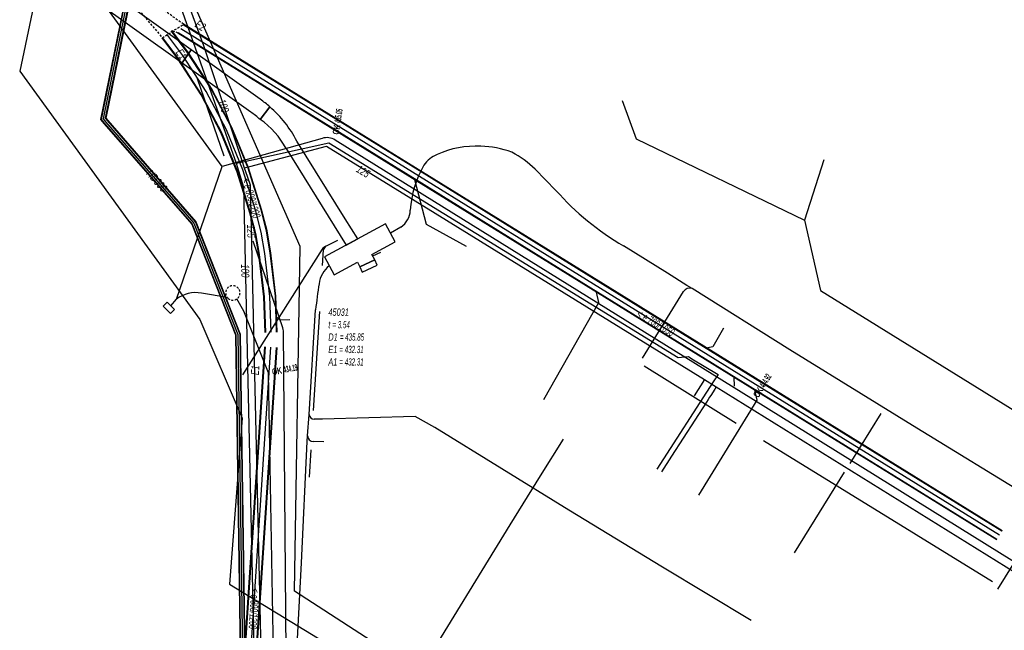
# Model space of a CAD drawing. Header units: metres. Extents: x 2695563 to 2696938, y 1260544 to 1262032.
# Tile 174 of 256: x 2696151 to 2696219, y 1261750 to 1261793. Entities that reach past the tile are written whole.
import ezdxf

# ---------------------------------------------------------------- set-up
doc = ezdxf.new("R2010")
doc.units = ezdxf.units.M
doc.linetypes.add('AUSGEZOGEN', pattern=[0])
doc.linetypes.add('STRICHLINIE2_S3', pattern=[0.25, 0.15, -0.1])
for name, color, linetype in [('AW_LK_ Haltung Text', 7, 'AUSGEZOGEN'), ('AW_LK_Ein-Auslauftext', 24, 'AUSGEZOGEN'), ('AW_LK_Haltung', 24, 'AUSGEZOGEN'), ('AW_LK_Normschacht Text', 24, 'AUSGEZOGEN'), ('AW_LK_Schacht Detaillinie', 24, 'AUSGEZOGEN'), ('AW_LK_Schacht Detailpolygon', 24, 'AUSGEZOGEN'), ('EW_Hoehenpunkt_Text', 7, 'AUSGEZOGEN'), ('EW_LK_Bauwerk_FL_Linie_Punkt', 1, 'AUSGEZOGEN'), ('EW_LK_Trasseabs', 1, 'AUSGEZOGEN'), ('EW_LK_Trasserand', 1, 'AUSGEZOGEN'), ('FM_LK_SW_TRASSEKANTE', 94, 'AUSGEZOGEN'), ('GA_LK_Leitung', 32, 'AUSGEZOGEN'), ('GA_LK_Leitung_Text', 32, 'AUSGEZOGEN'), ('TV_LK_LEITUNG', 92, 'AUSGEZOGEN'), ('WA_LK_Leitung', 171, 'AUSGEZOGEN'), ('WA_LK_Leitung_Text', 171, 'AUSGEZOGEN')]:
    doc.layers.add(name, color=color, linetype=linetype)
doc.styles.add('ARIAL', font='arial.ttf')
doc.styles.add('ARIALNARROW', font='ARIALN.TTF')
pattern_1 = [(0, (2699905, 1265050), (2025, 2025), [2025, -2025]), (90, (2699905, 1265050), (-2025, 2025), [2025, -2025])]
pattern_2 = [(0, (2708005, 1273150), (6075, 6075), [6075, -6075]), (90, (2708005, 1273150), (-6075, 6075), [6075, -6075])]

# ---------------------------------------------------------------- blocks, each defined once
blk = doc.blocks.new('COMPLEXOBJECT_1593')
at = {"layer": 'EW_LK_Bauwerk_FL_Linie_Punkt', "color": 1, "linetype": 'STRICHLINIE2_S3', "transparency": 33554687}
blk.add_line((6163.979, 11773.595), (6164.02, 11773.553), dxfattribs=at)
blk.add_arc((6164.356, 11773.922), 0.5, 227.6764, 220.94305, dxfattribs=at)
blk = doc.blocks.new('COMPLEXOBJECT_1605')
at = {"layer": 'EW_LK_Trasserand', "color": 1, "linetype": 'AUSGEZOGEN', "transparency": 33554687}
blk.add_line((6166.928, 11786.827), (6166.25, 11785.961), dxfattribs=at)
for points in [[(6173.018, 11777.673), (6172.153, 11779.055), (6168.792, 11784.45)], [(6168.052, 11783.936), (6171.389, 11778.579), (6172.223, 11777.24), (6173.018, 11777.673)]]:
    blk.add_lwpolyline(points, dxfattribs=at)
for centre, radius, start, end in [((6161.818, 11780.9), 7.826, 26.97541, 49.23038), ((6162.896, 11781.162), 5.855, 28.28051, 55.04976)]:
    blk.add_arc(centre, radius, start, end, dxfattribs=at)
blk = doc.blocks.new('COMPLEXOBJECT_1657')
at = {"layer": 'EW_LK_Trasserand', "color": 1, "linetype": 'AUSGEZOGEN', "transparency": 33554687}
for p, q in [((6160.833, 11789.885), (6165.596, 11786.473)), ((6166.25, 11785.961), (6166.928, 11786.827))]:
    blk.add_line(p, q, dxfattribs=at)
blk.add_lwpolyline([(6166.255, 11787.354), (6161.474, 11790.779), (6160.833, 11789.885)], dxfattribs=at)
for centre, radius, start, end in [((6161.943, 11781.154), 7.552, 48.69256, 55.18122), ((6161.264, 11780.266), 7.569, 48.79821, 55.08881)]:
    blk.add_arc(centre, radius, start, end, dxfattribs=at)
blk = doc.blocks.new('COMPLEXOBJECT_1658')
at = {"layer": 'EW_LK_Trasserand', "color": 1, "linetype": 'AUSGEZOGEN', "transparency": 33554687}
blk.add_line((6153.692, 11804.329), (6152.659, 11800.898), dxfattribs=at)
for points in [[(6153.75, 11800.689), (6154.945, 11803.848), (6153.692, 11804.329)], [(6154.552, 11794.385), (6160.833, 11789.885), (6161.474, 11790.779), (6155.32, 11795.189)]]:
    blk.add_lwpolyline(points, dxfattribs=at)
for centre, radius, start, end in [((6158.502, 11798.655), 6.259, 158.99683, 194.91361), ((6157.887, 11798.713), 4.585, 154.46293, 196.93812), ((6158.789, 11799.923), 5.87, 205.71133, 233.76575), ((6157.864, 11799.156), 5.808, 201.32145, 235.22673)]:
    blk.add_arc(centre, radius, start, end, dxfattribs=at)
blk = doc.blocks.new('COMPLEXOBJECT_2138')
at = {"layer": 'EW_LK_Trasseabs', "color": 1, "linetype": 'AUSGEZOGEN', "transparency": 33554687}
blk.add_line((6186.761, 11781.021), (6185.323, 11782.499), dxfattribs=at)
blk.add_lwpolyline([(6195.841, 11774.449), (6194.501, 11775.288), (6191.445, 11777.181)], dxfattribs=at)
for centre, radius, start, end in [((6181.476, 11777.938), 6.158, 68.80903, 89.36871), ((6180.618, 11777.739), 6.693, 45.33286, 62.56197), ((6201.581, 11794.322), 19.914, 221.90735, 239.40202)]:
    blk.add_arc(centre, radius, start, end, dxfattribs=at)
blk = doc.blocks.new('COMPLEXOBJECT_2139')
at = {"layer": 'EW_LK_Trasseabs', "color": 1, "linetype": 'AUSGEZOGEN', "transparency": 33554687}
blk.add_line((6176.011, 11778.488), (6175.298, 11778.068), dxfattribs=at)
for centre, radius, start, end in [((6181.203, 11777.637), 6.467, 86.97636, 114.58008), ((6179.309, 11781.608), 2.069, 112.61433, 145.22895), ((6183.696, 11779.233), 7.049, 149.71471, 176.51051), ((6175.17, 11779.719), 1.491, 304.33826, 357.79315)]:
    blk.add_arc(centre, radius, start, end, dxfattribs=at)
blk = doc.blocks.new('COMPLEXOBJECT_2187')
at = {"layer": 'EW_LK_Trasseabs', "color": 1, "linetype": 'AUSGEZOGEN', "transparency": 33554687}
for p, q in [((6170.541, 11776.952), (6165.033, 11768.232)), ((6170.582, 11775.825), (6170.651, 11776.915))]:
    blk.add_line(p, q, dxfattribs=at)
for centre, radius, start, end in [((6171.042, 11776.592), 0.617, 111.62571, 144.35552), ((6170.999, 11776.867), 0.352, 121.60393, 172.07595)]:
    blk.add_arc(centre, radius, start, end, dxfattribs=at)
blk = doc.blocks.new('COMPLEXOBJECT_2251')
at = {"layer": 'EW_LK_Trasseabs', "color": 1, "linetype": 'AUSGEZOGEN', "transparency": 33554687}
for p, q in [((6167.823, 11771.498), (6165.767, 11777.513)), ((6168.117, 11742.543), (6167.87, 11771.295))]:
    blk.add_line(p, q, dxfattribs=at)
blk.add_arc((6167.237, 11771.255), 0.634, 3.57696, 22.49471, dxfattribs=at)
blk = doc.blocks.new('COMPLEXOBJECT_2348')
at = {"layer": 'EW_LK_Trasseabs', "color": 1, "linetype": 'AUSGEZOGEN', "transparency": 33554687}
blk.add_line((6169.638, 11765.498), (6170.097, 11772.751), dxfattribs=at)
for centre, radius, start, end in [((6172.221, 11774.321), 1.899, 128.49391, 172.75132), ((6207.203, 11768.752), 37.32, 171.04514, 173.84852)]:
    blk.add_arc(centre, radius, start, end, dxfattribs=at)
blk = doc.blocks.new('COMPLEXOBJECT_2349')
at = {"layer": 'EW_LK_Trasseabs', "color": 1, "linetype": 'AUSGEZOGEN', "transparency": 33554687}
blk.add_line((6170.584, 11765.162), (6169.996, 11765.169), dxfattribs=at)
blk.add_arc((6169.997, 11765.529), 0.36, 184.94195, 269.89238, dxfattribs=at)
blk = doc.blocks.new('COMPLEXOBJECT_2396')
at = {"layer": 'EW_LK_Trasseabs', "color": 1, "linetype": 'AUSGEZOGEN', "transparency": 33554687}
blk.add_line((6170.676, 11763.606), (6169.932, 11763.618), dxfattribs=at)
blk.add_arc((6169.942, 11764.016), 0.398, 180.70265, 268.56374, dxfattribs=at)
blk = doc.blocks.new('COMPLEXOBJECT_2692')
at = {"layer": 'EW_LK_Trasseabs', "color": 1, "linetype": 'AUSGEZOGEN', "transparency": 33554687}
for p, q in [((6155.418, 11795.626), (6156.659, 11802.166)), ((6163.618, 11782.697), (6155.8, 11793.447))]:
    blk.add_line(p, q, dxfattribs=at)
blk.add_arc((6158.185, 11794.988), 2.839, 167.01444, 212.87249, dxfattribs=at)

msp = doc.modelspace()

# ---------------------------------------------------------------- hatches: boundary and pattern name
at = {"layer": 'EW_LK_Bauwerk_FL_Linie_Punkt', "lineweight": 18, "transparency": 33554687}
h = msp.add_hatch(dxfattribs=at)
h.set_pattern_fill('MUSTER', color=1, scale=4050, style=0, pattern_type=2)
h.set_pattern_definition([(0, (2703955, 1269100), (4050, 4050), [4050, -4050]), (90, (2703955, 1269100), (-4050, 4050), [4050, -4050])])
h.paths.add_polyline_path([(2696174.972, 1261776.403), (2696176.593, 1261777.282), (2696175.913, 1261778.531), (2696171.683, 1261776.228), (2696172.348, 1261774.984), (2696173.962, 1261775.857), (2696174.124, 1261775.55), (2696175.163, 1261776.038)], flags=0)
h = msp.add_hatch(dxfattribs=at)
h.set_pattern_fill('MUSTER', color=1, scale=2025, style=0, pattern_type=2)
h.set_pattern_definition(pattern_1)
h.paths.add_polyline_path([(2696174.124, 1261775.55), (2696174.288, 1261775.176), (2696175.336, 1261775.665), (2696175.163, 1261776.038)], flags=0)
h = msp.add_hatch(dxfattribs=at)
h.set_pattern_fill('MUSTER', color=1, scale=2025, style=0, pattern_type=2)
h.set_pattern_definition(pattern_1)
h.paths.add_polyline_path([(2696161.282, 1261772.587), (2696160.763, 1261773.093), (2696160.49, 1261772.813), (2696161.009, 1261772.306)], flags=0)
at = {"layer": 'EW_LK_Trasserand', "lineweight": 18, "transparency": 33554687}
h = msp.add_hatch(dxfattribs=at)
h.set_pattern_fill('MUSTER', color=1, scale=6075, style=0, pattern_type=2)
h.set_pattern_definition(pattern_2)
h.paths.add_polyline_path([(2696154.662, 1261804.139), (2696153.629, 1261800.708), (2696153.585, 1261800.589), (2696153.543, 1261800.47), (2696153.504, 1261800.35), (2696153.467, 1261800.229), (2696153.432, 1261800.107), (2696153.4, 1261799.984), (2696153.371, 1261799.861), (2696153.344, 1261799.738), (2696153.319, 1261799.613), (2696153.298, 1261799.489), (2696153.278, 1261799.364), (2696153.261, 1261799.238), (2696153.247, 1261799.113), (2696153.235, 1261798.987), (2696153.226, 1261798.86), (2696153.219, 1261798.734), (2696153.215, 1261798.607), (2696153.213, 1261798.481), (2696153.214, 1261798.354), (2696153.218, 1261798.228), (2696153.224, 1261798.101), (2696153.232, 1261797.975), (2696153.244, 1261797.849), (2696153.257, 1261797.723), (2696153.274, 1261797.598), (2696153.292, 1261797.473), (2696153.314, 1261797.348), (2696153.337, 1261797.224), (2696153.364, 1261797.1), (2696153.393, 1261796.977), (2696153.424, 1261796.854), (2696153.465, 1261796.751), (2696153.509, 1261796.649), (2696153.554, 1261796.548), (2696153.601, 1261796.447), (2696153.65, 1261796.348), (2696153.701, 1261796.25), (2696153.754, 1261796.152), (2696153.808, 1261796.056), (2696153.865, 1261795.96), (2696153.923, 1261795.866), (2696153.983, 1261795.773), (2696154.045, 1261795.681), (2696154.108, 1261795.59), (2696154.174, 1261795.5), (2696154.241, 1261795.412), (2696154.309, 1261795.325), (2696154.38, 1261795.239), (2696154.452, 1261795.155), (2696154.525, 1261795.072), (2696154.6, 1261794.99), (2696154.677, 1261794.91), (2696154.755, 1261794.832), (2696154.835, 1261794.754), (2696154.916, 1261794.679), (2696154.998, 1261794.605), (2696155.082, 1261794.532), (2696155.168, 1261794.462), (2696155.254, 1261794.392), (2696155.342, 1261794.325), (2696155.432, 1261794.259), (2696155.522, 1261794.195), (2696161.803, 1261789.695), (2696162.444, 1261790.589), (2696156.29, 1261794.999), (2696156.216, 1261795.054), (2696156.142, 1261795.111), (2696156.07, 1261795.169), (2696155.998, 1261795.227), (2696155.927, 1261795.287), (2696155.858, 1261795.349), (2696155.789, 1261795.411), (2696155.721, 1261795.474), (2696155.654, 1261795.538), (2696155.588, 1261795.604), (2696155.524, 1261795.67), (2696155.46, 1261795.737), (2696155.398, 1261795.806), (2696155.336, 1261795.875), (2696155.276, 1261795.946), (2696155.216, 1261796.017), (2696155.158, 1261796.089), (2696155.101, 1261796.162), (2696155.045, 1261796.236), (2696154.991, 1261796.311), (2696154.937, 1261796.387), (2696154.885, 1261796.463), (2696154.834, 1261796.541), (2696154.784, 1261796.619), (2696154.736, 1261796.698), (2696154.688, 1261796.778), (2696154.642, 1261796.858), (2696154.598, 1261796.939), (2696154.554, 1261797.021), (2696154.512, 1261797.104), (2696154.471, 1261797.187), (2696154.44, 1261797.292), (2696154.412, 1261797.398), (2696154.387, 1261797.505), (2696154.363, 1261797.612), (2696154.343, 1261797.72), (2696154.325, 1261797.828), (2696154.31, 1261797.936), (2696154.297, 1261798.045), (2696154.287, 1261798.154), (2696154.279, 1261798.264), (2696154.275, 1261798.373), (2696154.272, 1261798.483), (2696154.273, 1261798.593), (2696154.276, 1261798.702), (2696154.281, 1261798.812), (2696154.289, 1261798.921), (2696154.3, 1261799.03), (2696154.314, 1261799.139), (2696154.33, 1261799.247), (2696154.348, 1261799.355), (2696154.37, 1261799.463), (2696154.393, 1261799.57), (2696154.42, 1261799.676), (2696154.449, 1261799.782), (2696154.48, 1261799.887), (2696154.514, 1261799.991), (2696154.55, 1261800.095), (2696154.589, 1261800.197), (2696154.63, 1261800.299), (2696154.674, 1261800.4), (2696154.72, 1261800.499), (2696155.915, 1261803.658)], flags=0)
h = msp.add_hatch(dxfattribs=at)
h.set_pattern_fill('MUSTER', color=1, scale=6075, style=0, pattern_type=2)
h.set_pattern_definition(pattern_2)
h.paths.add_polyline_path([(2696161.803, 1261789.695), (2696166.566, 1261786.283), (2696166.588, 1261786.268), (2696166.61, 1261786.252), (2696166.632, 1261786.237), (2696166.653, 1261786.221), (2696166.675, 1261786.205), (2696166.697, 1261786.19), (2696166.719, 1261786.174), (2696166.74, 1261786.158), (2696166.762, 1261786.142), (2696166.783, 1261786.126), (2696166.804, 1261786.11), (2696166.826, 1261786.093), (2696166.847, 1261786.077), (2696166.868, 1261786.061), (2696166.889, 1261786.044), (2696166.911, 1261786.028), (2696166.932, 1261786.011), (2696166.953, 1261785.994), (2696166.974, 1261785.978), (2696166.994, 1261785.961), (2696167.015, 1261785.944), (2696167.036, 1261785.927), (2696167.057, 1261785.91), (2696167.077, 1261785.893), (2696167.098, 1261785.876), (2696167.118, 1261785.858), (2696167.139, 1261785.841), (2696167.159, 1261785.824), (2696167.18, 1261785.806), (2696167.2, 1261785.789), (2696167.22, 1261785.771), (2696167.898, 1261786.637), (2696167.877, 1261786.655), (2696167.856, 1261786.673), (2696167.836, 1261786.691), (2696167.815, 1261786.709), (2696167.794, 1261786.727), (2696167.772, 1261786.745), (2696167.751, 1261786.763), (2696167.73, 1261786.78), (2696167.709, 1261786.798), (2696167.687, 1261786.815), (2696167.666, 1261786.833), (2696167.645, 1261786.85), (2696167.623, 1261786.867), (2696167.601, 1261786.884), (2696167.58, 1261786.902), (2696167.558, 1261786.919), (2696167.536, 1261786.935), (2696167.514, 1261786.952), (2696167.493, 1261786.969), (2696167.471, 1261786.986), (2696167.449, 1261787.002), (2696167.426, 1261787.019), (2696167.404, 1261787.035), (2696167.382, 1261787.052), (2696167.36, 1261787.068), (2696167.338, 1261787.084), (2696167.315, 1261787.1), (2696167.293, 1261787.116), (2696167.27, 1261787.132), (2696167.248, 1261787.148), (2696167.225, 1261787.164), (2696162.444, 1261790.589)], flags=0)
h = msp.add_hatch(dxfattribs=at)
h.set_pattern_fill('MUSTER', color=1, scale=6075, style=0, pattern_type=2)
h.set_pattern_definition(pattern_2)
h.paths.add_polyline_path([(2696173.988, 1261777.483), (2696173.123, 1261778.865), (2696169.762, 1261784.26), (2696169.717, 1261784.347), (2696169.671, 1261784.434), (2696169.624, 1261784.52), (2696169.575, 1261784.605), (2696169.526, 1261784.69), (2696169.476, 1261784.774), (2696169.424, 1261784.857), (2696169.372, 1261784.94), (2696169.318, 1261785.022), (2696169.264, 1261785.104), (2696169.208, 1261785.185), (2696169.152, 1261785.265), (2696169.094, 1261785.344), (2696169.035, 1261785.423), (2696168.976, 1261785.501), (2696168.915, 1261785.578), (2696168.854, 1261785.654), (2696168.792, 1261785.73), (2696168.728, 1261785.805), (2696168.664, 1261785.879), (2696168.599, 1261785.952), (2696168.532, 1261786.024), (2696168.465, 1261786.096), (2696168.398, 1261786.167), (2696168.329, 1261786.236), (2696168.259, 1261786.305), (2696168.189, 1261786.374), (2696168.117, 1261786.441), (2696168.045, 1261786.507), (2696167.972, 1261786.573), (2696167.898, 1261786.637), (2696167.22, 1261785.771), (2696167.292, 1261785.72), (2696167.363, 1261785.668), (2696167.433, 1261785.614), (2696167.503, 1261785.56), (2696167.572, 1261785.505), (2696167.64, 1261785.449), (2696167.707, 1261785.391), (2696167.773, 1261785.333), (2696167.838, 1261785.273), (2696167.903, 1261785.213), (2696167.966, 1261785.152), (2696168.029, 1261785.089), (2696168.09, 1261785.026), (2696168.151, 1261784.962), (2696168.21, 1261784.897), (2696168.269, 1261784.831), (2696168.327, 1261784.764), (2696168.383, 1261784.697), (2696168.439, 1261784.628), (2696168.494, 1261784.559), (2696168.547, 1261784.489), (2696168.6, 1261784.418), (2696168.651, 1261784.346), (2696168.701, 1261784.274), (2696168.75, 1261784.2), (2696168.799, 1261784.126), (2696168.846, 1261784.052), (2696168.891, 1261783.976), (2696168.936, 1261783.9), (2696168.98, 1261783.823), (2696169.022, 1261783.746), (2696172.359, 1261778.389), (2696173.193, 1261777.05)], flags=0)

# ---------------------------------------------------------------- linework, layer by layer
at = {"layer": 'AW_LK_Haltung', "linetype": 'AUSGEZOGEN', "transparency": 33554687}
for p, q in [((2696178.453, 1261782.083), (2696161.889, 1261792.336)), ((2696178.463, 1261782.1), (2696161.899, 1261792.353)), ((2696178.474, 1261782.116), (2696161.91, 1261792.369)), ((2696162.171, 1261790.429), (2696161.063, 1261791.907)), ((2696162.188, 1261790.441), (2696161.08, 1261791.92)), ((2696162.205, 1261790.453), (2696161.097, 1261791.932)), ((2696178.084, 1261781.488), (2696161.52, 1261791.741)), ((2696178.095, 1261781.504), (2696161.531, 1261791.757)), ((2696178.105, 1261781.521), (2696161.541, 1261791.774)), ((2696161.515, 1261789.971), (2696160.423, 1261791.428)), ((2696161.532, 1261789.983), (2696160.44, 1261791.44)), ((2696161.549, 1261789.995), (2696160.457, 1261791.453)), ((2696162.994, 1261789.159), (2696162.171, 1261790.429)), ((2696163.012, 1261789.171), (2696162.188, 1261790.441)), ((2696163.029, 1261789.182), (2696162.205, 1261790.453)), ((2696162.322, 1261788.725), (2696161.515, 1261789.971)), ((2696162.34, 1261788.736), (2696161.532, 1261789.983)), ((2696162.357, 1261788.747), (2696161.549, 1261789.995)), ((2696163.817, 1261787.884), (2696162.994, 1261789.159)), ((2696163.835, 1261787.895), (2696163.012, 1261789.171)), ((2696163.853, 1261787.905), (2696163.029, 1261789.182)), ((2696163.125, 1261787.481), (2696162.322, 1261788.725)), ((2696163.143, 1261787.491), (2696162.34, 1261788.736)), ((2696163.161, 1261787.502), (2696162.357, 1261788.747)), ((2696164.499, 1261784.857), (2696163.125, 1261787.481)), ((2696164.518, 1261784.865), (2696163.143, 1261787.491)), ((2696164.537, 1261784.874), (2696163.161, 1261787.502)), ((2696165.225, 1261785.196), (2696163.817, 1261787.884)), ((2696165.244, 1261785.205), (2696163.835, 1261787.895)), ((2696165.263, 1261785.213), (2696163.853, 1261787.905)), ((2696165.631, 1261782.12), (2696164.499, 1261784.857)), ((2696165.65, 1261782.127), (2696164.518, 1261784.865)), ((2696165.67, 1261782.134), (2696164.537, 1261784.874)), ((2696166.384, 1261782.392), (2696165.225, 1261785.196)), ((2696166.404, 1261782.399), (2696165.244, 1261785.205)), ((2696166.423, 1261782.406), (2696165.263, 1261785.213)), ((2696166.511, 1261779.283), (2696165.631, 1261782.12)), ((2696166.531, 1261779.288), (2696165.65, 1261782.127)), ((2696166.551, 1261779.294), (2696165.67, 1261782.134)), ((2696167.281, 1261779.502), (2696166.384, 1261782.392)), ((2696167.301, 1261779.508), (2696166.404, 1261782.399)), ((2696167.321, 1261779.513), (2696166.423, 1261782.406)), ((2696190.985, 1261774.325), (2696178.453, 1261782.083)), ((2696190.995, 1261774.342), (2696178.463, 1261782.1)), ((2696191.006, 1261774.358), (2696178.474, 1261782.116)), ((2696190.616, 1261773.73), (2696178.084, 1261781.488)), ((2696190.627, 1261773.746), (2696178.095, 1261781.504)), ((2696190.637, 1261773.763), (2696178.105, 1261781.521)), ((2696166.882, 1261777.857), (2696166.511, 1261779.283)), ((2696166.902, 1261777.861), (2696166.531, 1261779.288)), ((2696166.923, 1261777.865), (2696166.551, 1261779.294)), ((2696167.665, 1261778.023), (2696167.281, 1261779.502)), ((2696167.686, 1261778.028), (2696167.301, 1261779.508)), ((2696167.706, 1261778.032), (2696167.321, 1261779.513)), ((2696167.124, 1261776.403), (2696166.882, 1261777.857)), ((2696167.145, 1261776.406), (2696166.902, 1261777.861)), ((2696167.166, 1261776.409), (2696166.923, 1261777.865)), ((2696167.916, 1261776.517), (2696167.665, 1261778.023)), ((2696167.937, 1261776.52), (2696167.686, 1261778.028)), ((2696167.958, 1261776.523), (2696167.706, 1261778.032)), ((2696168.276, 1261773.514), (2696167.916, 1261776.517)), ((2696168.297, 1261773.516), (2696167.937, 1261776.52)), ((2696168.318, 1261773.517), (2696167.958, 1261776.523)), ((2696167.478, 1261773.453), (2696167.124, 1261776.403)), ((2696167.499, 1261773.454), (2696167.145, 1261776.406)), ((2696167.52, 1261773.456), (2696167.166, 1261776.409)), ((2696201.19, 1261767.207), (2696190.627, 1261773.746)), ((2696201.2, 1261767.224), (2696190.637, 1261773.763)), ((2696201.548, 1261767.786), (2696190.985, 1261774.325)), ((2696201.558, 1261767.803), (2696190.995, 1261774.342)), ((2696201.569, 1261767.819), (2696191.006, 1261774.358)), ((2696167.564, 1261770.992), (2696167.478, 1261773.453)), ((2696167.585, 1261770.993), (2696167.499, 1261773.454)), ((2696167.606, 1261770.994), (2696167.52, 1261773.456)), ((2696168.364, 1261771.02), (2696168.276, 1261773.514)), ((2696168.385, 1261771.021), (2696168.297, 1261773.516)), ((2696168.406, 1261771.022), (2696168.318, 1261773.517)), ((2696201.179, 1261767.191), (2696190.616, 1261773.73)), ((2696165.76, 1261742.972), (2696167.553, 1261770)), ((2696165.781, 1261742.97), (2696167.574, 1261769.998)), ((2696165.802, 1261742.968), (2696167.595, 1261769.997)), ((2696166.558, 1261742.912), (2696168.351, 1261769.947)), ((2696166.579, 1261742.91), (2696168.372, 1261769.946)), ((2696166.6, 1261742.908), (2696168.393, 1261769.944)), ((2696218.653, 1261757.203), (2696201.548, 1261767.786)), ((2696218.663, 1261757.22), (2696201.558, 1261767.803)), ((2696218.673, 1261757.236), (2696201.569, 1261767.819)), ((2696218.285, 1261756.608), (2696201.179, 1261767.191)), ((2696218.295, 1261756.624), (2696201.19, 1261767.207)), ((2696218.305, 1261756.641), (2696201.2, 1261767.224))]:
    msp.add_line(p, q, dxfattribs=at)
at = {"layer": 'AW_LK_Haltung', "color": 255, "transparency": 33554687}
for p, q in [((2696161.86, 1261790.212), (2696160.76, 1261791.68)), ((2696178.279, 1261781.802), (2696161.715, 1261792.055)), ((2696162.676, 1261788.953), (2696161.86, 1261790.212)), ((2696163.489, 1261787.693), (2696162.676, 1261788.953)), ((2696164.881, 1261785.035), (2696163.489, 1261787.693)), ((2696166.027, 1261782.263), (2696164.881, 1261785.035)), ((2696166.916, 1261779.398), (2696166.027, 1261782.263)), ((2696190.811, 1261774.044), (2696178.279, 1261781.802)), ((2696167.294, 1261777.944), (2696166.916, 1261779.398)), ((2696167.541, 1261776.463), (2696167.294, 1261777.944)), ((2696167.898, 1261773.485), (2696167.541, 1261776.463)), ((2696201.374, 1261767.505), (2696190.811, 1261774.044)), ((2696167.985, 1261771.007), (2696167.898, 1261773.485)), ((2696166.18, 1261742.94), (2696167.973, 1261769.972)), ((2696218.479, 1261756.922), (2696201.374, 1261767.505))]:
    msp.add_line(p, q, dxfattribs=at)
at = {"layer": 'AW_LK_Haltung', "color": 24, "linetype": 'AUSGEZOGEN', "transparency": 33554687}
for p, q in [((2696206.296, 1261782.974), (2696204.956, 1261778.773)), ((2696200.109, 1261767.258), (2696200.079, 1261767.9))]:
    msp.add_line(p, q, dxfattribs=at)
for points in [[(2696192.317, 1261787.08), (2696193.279, 1261784.419), (2696204.956, 1261778.773)], [(2696181.525, 1261776.948), (2696178.75, 1261778.469), (2696177.941, 1261781.576)], [(2696204.956, 1261778.773), (2696206.081, 1261773.901), (2696236.409, 1261755.118)], [(2696186.9, 1261766.35), (2696190.693, 1261773.076), (2696190.538, 1261773.795)], [(2696169.286, 1261771.872), (2696168.609, 1261771.839), (2696168.336, 1261772.096)], [(2696199.347, 1261771.3), (2696198.597, 1261769.996), (2696198.146, 1261769.91)], [(2696197.63, 1261759.7), (2696201.68, 1261766.3), (2696201.517, 1261767.004)]]:
    msp.add_lwpolyline(points, dxfattribs=at)
at = {"layer": 'AW_LK_Schacht Detaillinie', "color": 24, "linetype": 'STRICHLINIE2_S3', "transparency": 33554687}
msp.add_line((2696161.531, 1261791.758), (2696161.07, 1261791.932), dxfattribs=at)
at = {"layer": 'AW_LK_Schacht Detailpolygon', "color": 24, "linetype": 'STRICHLINIE2_S3', "transparency": 33554687}
msp.add_lwpolyline([(2696157.558, 1261796.371), (2696156.526, 1261796.007), (2696160.45, 1261791.428), (2696161.91, 1261792.369), (2696160, 1261793.72), (2696158.9, 1261794.77), (2696157.558, 1261796.371)], close=True, dxfattribs=at)
at = {"layer": 'EW_LK_Bauwerk_FL_Linie_Punkt', "color": 1, "linetype": 'AUSGEZOGEN', "transparency": 33554687}
for points in [[(2696174.972, 1261776.403), (2696176.593, 1261777.282), (2696175.913, 1261778.531), (2696171.683, 1261776.228), (2696172.348, 1261774.984), (2696173.962, 1261775.857), (2696174.124, 1261775.55), (2696175.163, 1261776.038), (2696174.972, 1261776.403)], [(2696174.124, 1261775.55), (2696174.288, 1261775.176), (2696175.336, 1261775.665), (2696175.163, 1261776.038), (2696174.124, 1261775.55)], [(2696161.282, 1261772.587), (2696160.763, 1261773.093), (2696160.49, 1261772.813), (2696161.009, 1261772.306), (2696161.282, 1261772.587)]]:
    msp.add_lwpolyline(points, close=True, dxfattribs=at)
at = {"layer": 'EW_LK_Trasseabs', "color": 1, "linetype": 'AUSGEZOGEN', "transparency": 33554687}
for p, q in [((2696164.72, 1261783.221), (2696162.885, 1261788.59)), ((2696171.523, 1261784.451), (2696164.588, 1261782.507)), ((2696201.434, 1261766.313), (2696172.425, 1261784.336)), ((2696161.425, 1261773.294), (2696164.588, 1261782.507)), ((2696171.785, 1261776.976), (2696172.618, 1261777.384)), ((2696175.025, 1261776.3), (2696175.58, 1261776.565)), ((2696193.729, 1261769.219), (2696196.563, 1261773.822)), ((2696197.167, 1261774.037), (2696196.811, 1261774.259)), ((2696161.023, 1261772.84), (2696161.425, 1261773.294)), ((2696164.941, 1261773.416), (2696163.151, 1261773.71)), ((2696166.101, 1261772.467), (2696165.612, 1261773.313)), ((2696167.8, 1261768.19), (2696166.101, 1261772.467)), ((2696170.92, 1261765.589), (2696171.352, 1261772.448)), ((2696200.231, 1261764.672), (2696193.84, 1261768.645)), ((2696168.619, 1261722.006), (2696167.8, 1261768.19)), ((2696234.647, 1261745.632), (2696201.434, 1261766.313)), ((2696170.514, 1261763.821), (2696170.608, 1261765.308)), ((2696177.958, 1261765.17), (2696171.554, 1261764.972)), ((2696179.336, 1261764.398), (2696177.958, 1261765.17)), ((2696208.118, 1261761.902), (2696210.273, 1261765.373)), ((2696188.617, 1261758.676), (2696179.336, 1261764.398)), ((2696170.649, 1261760.959), (2696170.765, 1261762.844)), ((2696217.988, 1261753.701), (2696202.127, 1261763.479)), ((2696204.266, 1261755.709), (2696207.732, 1261761.292)), ((2696195.115, 1261754.724), (2696188.617, 1261758.676)), ((2696218.359, 1261753.195), (2696221.496, 1261758.256)), ((2696201.252, 1261751.024), (2696195.115, 1261754.724))]:
    msp.add_line(p, q, dxfattribs=at)
for points in [[(2696222.376, 1261758.443), (2696220.979, 1261759.307), (2696212.45, 1261764.529), (2696203.948, 1261769.792), (2696197.167, 1261774.037)], [(2696169.418, 1261742.31), (2696170.096, 1261755.02), (2696170.489, 1261763.434), (2696170.514, 1261763.821)]]:
    msp.add_lwpolyline(points, dxfattribs=at)
for centre, radius, start, end in [((2696171.851, 1261783.432), 1.071, 57.60376, 107.86484), ((2696162.725, 1261771.69), 2.065, 78.08592, 129.01601), ((2696197.009, 1261773.526), 0.535, 72.75633, 146.43108)]:
    msp.add_arc(centre, radius, start, end, dxfattribs=at)
at = {"layer": 'FM_LK_SW_TRASSEKANTE', "color": 94, "linetype": 'AUSGEZOGEN', "transparency": 33554687}
for points in [[(2696178.263, 1261747.421), (2696169.6, 1261753.042), (2696169.996, 1261776.964), (2696161.33, 1261796.76), (2696158.623, 1261799.417)], [(2696188.23, 1261763.597), (2696186.642, 1261761.051), (2696184.526, 1261757.657), (2696178.263, 1261747.421)]]:
    msp.add_lwpolyline(points, dxfattribs=at)
at = {"layer": 'GA_LK_Leitung', "linetype": 'AUSGEZOGEN', "transparency": 33554687}
for p, q in [((2696158.467, 1261797.122), (2696156.148, 1261785.762)), ((2696158.485, 1261797.118), (2696156.168, 1261785.767)), ((2696158.503, 1261797.114), (2696156.188, 1261785.773)), ((2696158.761, 1261797.062), (2696156.472, 1261785.847)), ((2696158.779, 1261797.058), (2696156.492, 1261785.853)), ((2696158.797, 1261797.054), (2696156.512, 1261785.858)), ((2696156.148, 1261785.762), (2696156.403, 1261785.469)), ((2696156.168, 1261785.767), (2696156.417, 1261785.482)), ((2696156.188, 1261785.773), (2696156.431, 1261785.494)), ((2696156.403, 1261785.469), (2696162.474, 1261778.491)), ((2696156.417, 1261785.482), (2696162.49, 1261778.501)), ((2696156.431, 1261785.494), (2696162.506, 1261778.511)), ((2696156.472, 1261785.847), (2696156.629, 1261785.666)), ((2696156.492, 1261785.853), (2696156.643, 1261785.678)), ((2696156.512, 1261785.858), (2696156.657, 1261785.691)), ((2696156.629, 1261785.666), (2696162.734, 1261778.649)), ((2696156.643, 1261785.678), (2696162.75, 1261778.659)), ((2696156.657, 1261785.691), (2696162.766, 1261778.669)), ((2696162.734, 1261778.649), (2696165.801, 1261770.876)), ((2696162.75, 1261778.659), (2696165.82, 1261770.88)), ((2696162.766, 1261778.669), (2696165.838, 1261770.883)), ((2696162.474, 1261778.491), (2696165.502, 1261770.817)), ((2696162.49, 1261778.501), (2696165.52, 1261770.82)), ((2696162.506, 1261778.511), (2696165.539, 1261770.824)), ((2696165.502, 1261770.817), (2696166.314, 1261716.007)), ((2696165.52, 1261770.82), (2696166.333, 1261716.008)), ((2696165.539, 1261770.824), (2696166.352, 1261716.008)), ((2696165.801, 1261770.876), (2696166.614, 1261716.012)), ((2696165.82, 1261770.88), (2696166.633, 1261716.012)), ((2696165.838, 1261770.883), (2696166.652, 1261716.013))]:
    msp.add_line(p, q, dxfattribs=at)
at = {"layer": 'GA_LK_Leitung', "color": 255, "linetype": 'AUSGEZOGEN', "transparency": 33554687}
for p, q in [((2696158.632, 1261797.088), (2696156.33, 1261785.81)), ((2696156.33, 1261785.81), (2696156.53, 1261785.58)), ((2696156.53, 1261785.58), (2696162.62, 1261778.58)), ((2696162.62, 1261778.58), (2696165.67, 1261770.85)), ((2696165.67, 1261770.85), (2696166.483, 1261716.01))]:
    msp.add_line(p, q, dxfattribs=at)
at = {"layer": 'GA_LK_Leitung', "color": 32, "linetype": 'AUSGEZOGEN', "transparency": 33554687}
msp.add_line((2696198.64, 1261767.568), (2696194.724, 1261761.512), dxfattribs=at)
for points in [[(2696159.45, 1261799.94), (2696159.503, 1261799.789), (2696165.555, 1261782.726)], [(2696165.555, 1261782.726), (2696165.682, 1261782.754), (2696166.019, 1261782.828), (2696171.99, 1261784.147), (2696196.213, 1261769.256), (2696196.919, 1261769.315)], [(2696165.555, 1261782.726), (2696166.06, 1261781.07), (2696167.41, 1261721.079), (2696167.42, 1261720.64)], [(2696196.919, 1261769.315), (2696196.994, 1261769.27), (2696197.154, 1261769.172), (2696198.966, 1261768.072), (2696198.64, 1261767.568)]]:
    msp.add_lwpolyline(points, dxfattribs=at)
at = {"layer": 'TV_LK_LEITUNG', "color": 92, "linetype": 'AUSGEZOGEN', "transparency": 33554687}
msp.add_lwpolyline([(2696154.194, 1261806.398), (2696150.55, 1261789.123), (2696163.045, 1261771.895), (2696165.981, 1261765.058), (2696165.086, 1261753.537), (2696184.039, 1261741.966), (2696199.942, 1261730.622)], dxfattribs=at)
at = {"layer": 'WA_LK_Leitung', "color": 7, "linetype": 'AUSGEZOGEN', "transparency": 33554687}
msp.add_line((2696198.019, 1261767.738), (2696197.303, 1261766.591), dxfattribs=at)
for points in [[(2696159.406, 1261801.018), (2696159.7, 1261800.69), (2696159.755, 1261800.54), (2696163.3, 1261790.903), (2696165.787, 1261783.406), (2696165.949, 1261782.917), (2696166.121, 1261782.4)], [(2696166.121, 1261782.4), (2696166.508, 1261782.502), (2696171.83, 1261783.906), (2696179.344, 1261779.267), (2696198.019, 1261767.738), (2696198.843, 1261767.231), (2696234.357, 1261745.164), (2696257.479, 1261730.881), (2696263.902, 1261726.909), (2696287.958, 1261712.025), (2696311.959, 1261697.127), (2696337.969, 1261681.093), (2696365.887, 1261663.784), (2696367.164, 1261664.018)], [(2696166.121, 1261782.4), (2696166.317, 1261781.838), (2696166.53, 1261781.224), (2696167.928, 1261719.588), (2696167.934, 1261719.323), (2696167.94, 1261719.079)], [(2696198.843, 1261767.231), (2696198.736, 1261767.062), (2696198.457, 1261766.623), (2696198.381, 1261766.505), (2696198.279, 1261766.345), (2696198.165, 1261766.165), (2696195.74, 1261762.404), (2696195.038, 1261761.316)]]:
    msp.add_lwpolyline(points, dxfattribs=at)

# ---------------------------------------------------------------- block references
at = {"layer": 'EW_LK_Bauwerk_FL_Linie_Punkt', "color": 1, "linetype": 'STRICHLINIE2_S3', "lineweight": -3, "transparency": 33554687}
msp.add_blockref('COMPLEXOBJECT_1593', (2690000.97, 1249999.81), dxfattribs=at)
at = {"layer": 'EW_LK_Trasseabs', "color": 1, "linetype": 'AUSGEZOGEN', "lineweight": -3, "transparency": 33554687}
for name in ['COMPLEXOBJECT_2692', 'COMPLEXOBJECT_2139', 'COMPLEXOBJECT_2138', 'COMPLEXOBJECT_2251', 'COMPLEXOBJECT_2187', 'COMPLEXOBJECT_2348', 'COMPLEXOBJECT_2349', 'COMPLEXOBJECT_2396']:
    msp.add_blockref(name, (2690000.97, 1249999.81), dxfattribs=at)
at = {"layer": 'EW_LK_Trasserand', "color": 1, "linetype": 'AUSGEZOGEN', "lineweight": -3, "transparency": 33554687}
for name in ['COMPLEXOBJECT_1658', 'COMPLEXOBJECT_1657', 'COMPLEXOBJECT_1605']:
    msp.add_blockref(name, (2690000.97, 1249999.81), dxfattribs=at)

# ---------------------------------------------------------------- texts
at = {"layer": 'AW_LK_ Haltung Text', "color": 24, "transparency": 33554687, "char_height": 0.55705, "width": 3.40438, "attachment_point": 5, "style": 'ARIAL'}
for s, insert, rotation in [('\\A1;{\\fArial|i1|b0;\\H0.557054;\\W0.700000;\\C24;< \\W0.490000;e 800/1200}\\P', (2696166.605, 1261780.324), 285.948), ('\\A1;{\\fArial|i1|b0;\\H0.557054;\\W0.700000;\\C24;< \\W0.490000;e 700/1050}\\P', (2696194.641, 1261771.635), 329.8041), ('\\A1;{\\fArial|i1|b0;\\H0.557054;\\W0.700000;\\C24;< \\W0.490000;e 800/1200}\\P', (2696166.791, 1261751.844), 266.2308)]:
    msp.add_mtext(s, dxfattribs=dict(at, insert=insert, rotation=rotation))
at = {"layer": 'AW_LK_Ein-Auslauftext', "color": 24, "transparency": 33554687, "char_height": 0.55705, "style": 'ARIAL'}
for s, insert, width, attachment_point, rotation in [('\\A1;{\\fArial|i1|b0;\\H0.557054;\\W0.700000;\\C24;E2}\\P', (2696162.651, 1261792.212), 0.86376, 7, 328.2552), ('\\A1;{\\fArial|i1|b0;\\H0.557054;\\W0.700000;\\C24;E1}\\P', (2696161.338, 1261790.411), 0.85544, 7, 304.5447), ('\\A1;{\\fArial|i1|b0;\\H0.557054;\\W0.700000;\\C24;E1}\\P', (2696166.849, 1261768.042), 0.85544, 4, 86.2038)]:
    msp.add_mtext(s, dxfattribs=dict(at, insert=insert, width=width, attachment_point=attachment_point, rotation=rotation))
at = {"layer": 'AW_LK_Normschacht Text', "color": 24, "transparency": 33554687, "insert": (2696171.949, 1261772.654), "char_height": 0.50641, "width": 2.83926, "attachment_point": 1, "line_spacing_factor": 1.024096, "style": 'ARIAL'}
msp.add_mtext('\\A1;{\\fArial|i1|b0;\\H0.506413;\\W0.695636;\\C24;45031}\\P{\\fArial|i1|b0;\\H0.505000;\\W0.695636;\\C24;t \\W0.486945;= 3.54}\\P{\\fArial|i1|b0;\\H0.505000;\\W0.695636;\\C24;D1 \\W0.486945;= 435.85}\\P{\\fArial|i1|b0;\\H0.505000;\\W0.695636;\\C24;E1 \\W0.486945;= 432.31}\\P{\\fArial|i1|b0;\\H0.505000;\\W0.695636;\\C24;A1 \\W0.486945;= 432.31}\\P', dxfattribs=at)
at = {"layer": 'EW_Hoehenpunkt_Text', "color": 1, "transparency": 33554687, "char_height": 0.45675, "attachment_point": 4, "style": 'ARIALNARROW'}
for s, insert, width, rotation in [('\\A1;{\\fArial Narrow|i0|b1;\\H0.456750;\\W0.700000;\\C1;OK \\W0.490000;435.05}\\P', (2696172.464, 1261784.726), 1.92438, 81.5436), ('\\A1;{\\fArial Narrow|i0|b1;\\H0.456750;\\W0.700000;\\C1;OK \\W0.490000;434.19}\\P', (2696168.046, 1261768.239), 1.92259, 11.2356), ('\\A1;{\\fArial Narrow|i0|b1;\\H0.456750;\\W0.700000;\\C1;OK \\W0.490000;434.92}\\P', (2696201.566, 1261766.538), 1.92438, 58.1481)]:
    msp.add_mtext(s, dxfattribs=dict(at, insert=insert, width=width, rotation=rotation))
at = {"layer": 'GA_LK_Leitung_Text', "color": 32, "transparency": 33554687, "char_height": 0.55825, "attachment_point": 5, "style": 'ARIAL'}
for s, insert, width, rotation in [('\\A1;{\\fArial|i1|b0;\\H0.558250;\\W0.700000;\\C32;HD300}\\P', (2696160.061, 1261781.513), 1.90938, 311.0229), ('\\A1;{\\fArial|i1|b0;\\H0.558250;\\W0.700000;\\C32;100}\\P', (2696166.185, 1261775.261), 1.10806, 271.2897)]:
    msp.add_mtext(s, dxfattribs=dict(at, insert=insert, width=width, rotation=rotation))
at = {"layer": 'WA_LK_Leitung_Text', "color": 7, "transparency": 33554687, "char_height": 0.55426, "width": 1.10014, "attachment_point": 5, "style": 'ARIAL'}
for s, insert, rotation in [('\\A1;{\\fArial|i1|b0;\\H0.554263;\\W0.700000;\\C7;100}\\P', (2696164.681, 1261786.698), 289.3725), ('\\A1;{\\fArial|i1|b0;\\H0.554263;\\W0.700000;\\C7;125}\\P', (2696174.363, 1261782.159), 328.3101), ('\\A1;{\\fArial|i1|b0;\\H0.554263;\\W0.700000;\\C7;125}\\P', (2696166.597, 1261778.01), 271.2996)]:
    msp.add_mtext(s, dxfattribs=dict(at, insert=insert, rotation=rotation))

doc.saveas('drawing.dxf')
